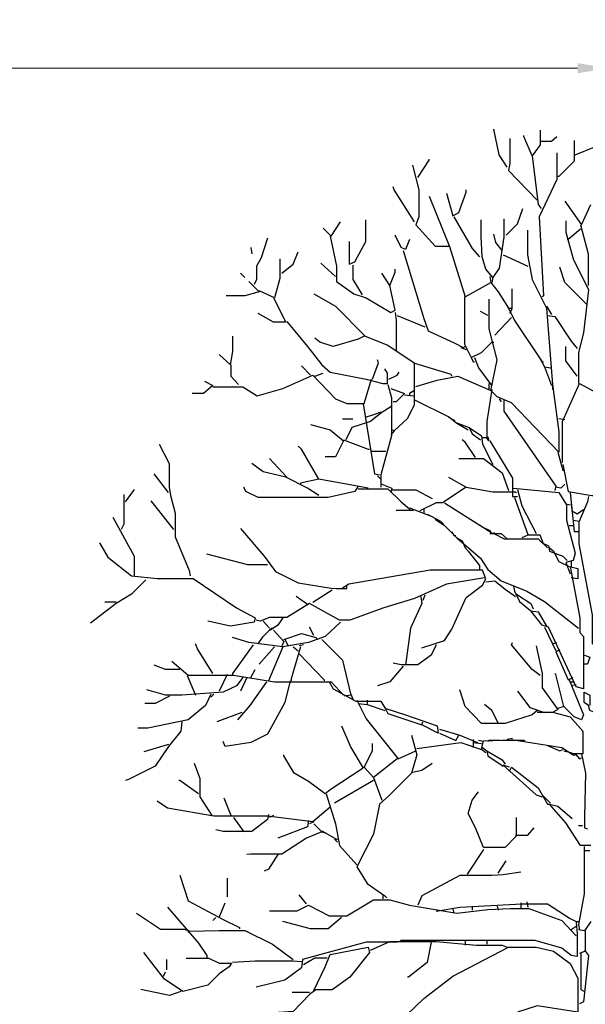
# Model space of a CAD drawing. Header units: metres. Extents: x 173015 to 189682, y 346605 to 348504.
# Tile 157 of 212: x 188912.65 to 188917.27, y 348436.28 to 348444.33. Entities that reach past the tile are written whole.
import ezdxf

# ---------------------------------------------------------------- set-up
doc = ezdxf.new("R2010")
doc.units = ezdxf.units.M
doc.header["$PDMODE"] = 35
doc.header["$PDSIZE"] = 0.075
doc.layers.add('B-ME-GR-BOOM-SD', color=252, linetype='Continuous', lineweight=25)
doc.layers.add('X-XX-AL-DETAIL1-M-B', color=252, linetype='Continuous', lineweight=18)
doc.styles.add('NLCS-ISO-M100-T25', font='NLCS-ISO.ttf', dxfattribs={"height": 0.25})
doc.dimstyles.new('NLCS-M100-T25-PIJL_L3_H2', dxfattribs={"dimscale": 0.1, "dimtxt": 2.5, "dimasz": 2.5, "dimexe": 2, "dimexo": 2, "dimgap": 0.7, "dimtad": 1, "dimdec": 3, "dimzin": 0, "dimdsep": 46, "dimtxsty": 'NLCS-ISO-M100-T25', "dimcen": 0, "dimdle": 2, "dimclrd": 256, "dimclre": 256, "dimclrt": 256, "dimazin": 0, "dimtfac": 1, "dimtdec": 3, "dimtofl": 0, "dimtmove": 0, "dimatfit": 3, "dimfxl": 2, "dimfxlon": 1, "dimtfillclr": 256, "dimtolj": 1, "dimtzin": 0, "dimlwd": -1, "dimlwe": -1, "dimarcsym": 0})

# ---------------------------------------------------------------- blocks, each defined once
blk = doc.blocks.new('*D46')
at = {"layer": 'Defpoints', "color": 0, "transparency": 16777216}
for p in [(188898.0873, 348443.9336), (188898.0873, 348433.3765), (188917.4566, 348425.9259)]:
    blk.add_point(p, dxfattribs=at)
at = {"layer": 'X-XX-AL-DETAIL1-M-B', "transparency": 16777216}
for p, q in [((188898.0873, 348443.7336), (188898.0873, 348444.1336)), ((188917.4566, 348443.7336), (188917.4566, 348444.1336)), ((188917.2066, 348443.9336), (188898.3373, 348443.9336))]:
    blk.add_line(p, q, dxfattribs=at)
for points in [[(188898.3373, 348443.9753), (188898.3373, 348443.8919), (188898.0873, 348443.9336)], [(188917.2066, 348443.9753), (188917.2066, 348443.8919), (188917.4566, 348443.9336)]]:
    blk.add_solid(points, dxfattribs=at)
at = {"layer": 'X-XX-AL-DETAIL1-M-B', "transparency": 16777216, "insert": (188907.029, 348444.1661), "char_height": 0.25, "attachment_point": 5, "style": 'NLCS-ISO-M100-T25'}
blk.add_mtext('\\A1;Ruigte', dxfattribs=at)
blk = doc.blocks.new('SGR-BOOM_S02_D_ZIJ-D')
at = {"flags": 128}
for points in [[(-0.7651, 11.1487), (-0.8324, 11.2495), (-0.8744, 11.4597)], [(-0.4961, 11.4513), (-0.4961, 11.3336), (-0.5633, 11.2411), (-0.6306, 11.4009), (-0.6306, 11.4093)], [(-0.7441, 11.3841), (-0.7441, 11.1823), (-0.7567, 11.1234), (-0.5213, 10.8796)], [(-0.4877, 11.3631), (-0.4036, 11.3631), (-0.3615, 11.4009)], [(-0.2186, 11.3673), (-0.2186, 11.1991), (-0.3447, 11.073), (-0.3531, 11.073)], [(-0.3615, 11.2664), (-0.3615, 11.0478), (-0.5045, 10.7451), (-0.4708, 10.0977), (-0.4792, 10.0893)], [(-0.2102, 11.2495), (-0.0504, 11.3168)], [(-1.4966, 11.0646), (-1.4041, 11.2075), (-1.4041, 11.2159)], [(-0.5633, 11.2411), (-0.5129, 10.846), (-0.4877, 10.8123)], [(-1.5386, 11.1655), (-1.4882, 10.9637), (-1.4882, 10.7451), (-1.5134, 10.6778), (-1.3537, 10.5055), (-1.2359, 10.5055)], [(-1.5218, 10.703), (-1.69, 10.9637), (-1.6984, 10.9889)], [(-1.2612, 10.9385), (-1.2107, 10.7535), (-1.1603, 10.7787), (-1.1014, 10.9469), (-1.1014, 10.9637)], [(-1.4041, 10.9132), (-1.2359, 10.5013), (-1.1098, 10.0893), (-0.8996, 10.207), (-0.8408, 10.1313), (-0.7567, 9.9968), (-0.7315, 9.9968)], [(-0.2943, 10.8712), (-0.1597, 10.6778), (-0.0841, 10.846)], [(-0.7735, 10.5937), (-0.681, 10.6862), (-0.639, 10.8123)], [(-2.2701, 10.6526), (-2.2028, 10.5853), (-2.1272, 10.703)], [(-2.0557, 10.5433), (-2.0557, 10.3583), (-2.0095, 10.3751), (-1.9212, 10.5433), (-1.9212, 10.7199)], [(-1.2023, 10.7451), (-1.051, 10.4844), (-0.9921, 10.4172)], [(-0.7945, 10.7283), (-0.7945, 10.5769), (-0.8324, 10.3247), (-0.8828, 10.249), (-0.9417, 10.3163), (-0.9711, 10.4172), (-0.9774, 10.5853), (-0.9774, 10.7199)], [(-0.2859, 10.7115), (-0.2859, 10.619), (-0.227, 10.4004), (-0.1009, 10.1481), (-0.1429, 9.795), (-0.185, 9.6353), (-0.185, 9.383)], [(-0.6011, 10.6358), (-0.6011, 10.434), (-0.5633, 10.2322), (-0.4456, 9.9968), (-0.3952, 9.3746), (-0.3447, 8.9879), (-0.3447, 8.8197), (-0.7315, 9.2233), (-0.8492, 9.2737), (-0.8996, 9.3242), (-0.8492, 9.5764), (-0.9122, 9.8286), (-0.9143, 9.9379), (-0.9143, 10.0725)], [(-0.1681, 10.6442), (-0.269, 10.5601), (-0.2774, 10.5601)], [(-0.1681, 10.6778), (-0.1051, 10.4424), (-0.1051, 10.1818)], [(-2.7241, 10.5685), (-2.7746, 10.4088), (-2.8124, 10.3415), (-2.8124, 10.2322), (-2.8334, 10.1902)], [(-2.2112, 10.5853), (-2.1608, 10.3415), (-2.1608, 10.2154), (-2.0179, 10.1145), (-1.917, 10.0809), (-1.7152, 9.9632), (-1.6815, 9.98), (-1.7236, 10.1818), (-1.6815, 10.2911), (-1.6815, 10.3163)], [(-1.5638, 10.5601), (-1.5975, 10.476), (-1.6311, 10.4929), (-1.6815, 10.5937)], [(-0.8071, 10.4676), (-0.8576, 10.5349), (-0.8744, 10.6022)], [(-2.8586, 10.4929), (-2.8502, 10.4424)], [(-1.6143, 10.4676), (-1.4461, 9.9127), (-1.4125, 9.8118), (-1.1939, 9.7109), (-1.1266, 9.6773), (-1.1098, 9.6857)], [(-2.6232, 10.4004), (-2.6232, 10.2406), (-2.6652, 10.0809), (-2.7914, 10.1397)], [(-2.6064, 10.2827), (-2.5139, 10.3583), (-2.4719, 10.4592)], [(-0.7987, 10.434), (-0.597, 10.3415)], [(-2.1692, 10.2574), (-2.2869, 10.3667)], [(-2.0263, 10.3499), (-2.0263, 10.2322), (-1.9506, 10.1061)], [(-0.1177, 10.0304), (-0.2943, 10.207), (-0.3363, 10.3331)], [(-2.9427, 10.2827), (-2.9091, 10.249)], [(-1.7236, 10.1818), (-1.7908, 10.2827)], [(-0.908, 10.2574), (-0.8996, 10.207)], [(-0.8828, 10.249), (-0.8912, 10.207)], [(-2.8755, 10.2154), (-2.7914, 10.1313), (-2.9091, 10.0977), (-3.0604, 10.0977)], [(-0.7273, 10.1565), (-0.7273, 9.9884), (-0.7483, 9.9548)], [(-2.6737, 10.0809), (-2.5728, 9.8833), (-2.6737, 9.8833), (-2.7998, 9.9548)], [(-2.3458, 10.1145), (-2.1692, 10.0136), (-1.9254, 9.7698), (-1.7404, 9.6941), (-1.526, 9.5512), (-1.526, 9.2065), (-1.5807, 9.0972), (-1.69, 8.9963), (-1.7068, 9.0047)], [(-1.114, 10.0893), (-1.114, 9.7025), (-1.0594, 9.5932), (-0.9753, 9.6353), (-0.8912, 9.7193), (-0.8744, 9.7193)], [(-0.7567, 9.9968), (-0.7062, 9.8959), (-0.4792, 9.5596), (-0.4708, 9.5596)], [(-0.4456, 10.0136), (-0.4036, 9.9463)], [(-1.6815, 9.9632), (-1.6731, 9.8959), (-1.6731, 9.6521)], [(-1.6647, 9.9379), (-1.4377, 9.8455)], [(-0.9248, 9.9379), (-0.9837, 9.9716)], [(-0.7315, 9.9211), (-0.866, 9.7782)], [(-0.4372, 9.9379), (-0.3783, 9.9295), (-0.2438, 9.7277), (-0.1934, 9.6689)], [(-2.5643, 9.8875), (-2.3962, 9.6857), (-2.2785, 9.5344), (-2.2112, 9.4755), (-1.917, 9.4167), (-1.7824, 9.383), (-1.7446, 9.383), (-1.7446, 9.4671), (-1.7656, 9.5007)], [(-3.1193, 9.6184), (-3.0268, 9.5344), (-3.0058, 9.6437), (-3.0058, 9.7698)], [(-1.9338, 9.7698), (-1.9842, 9.7446), (-2.186, 9.6857), (-2.2953, 9.7193), (-2.3373, 9.753)], [(-1.1434, 9.6773), (-1.1014, 9.6605)], [(-0.1934, 9.4419), (-0.2859, 9.568), (-0.2859, 9.6857)], [(-1.8665, 9.4167), (-1.8161, 9.5512), (-1.8245, 9.5764)], [(-1.0594, 9.5932), (-1.0426, 9.5596), (-1.0341, 9.5596)], [(-1.0341, 9.5932), (-1.0005, 9.5091), (-0.8996, 9.3746), (-0.8912, 9.3746)], [(-0.4961, 9.5848), (-0.4624, 9.5176), (-0.4036, 9.3662)], [(-3.0226, 9.5344), (-3.0226, 9.4419), (-2.9595, 9.3746)], [(-2.371, 9.4503), (-2.4467, 9.526)], [(-1.5302, 9.5512), (-1.2275, 9.4587), (-1.2191, 9.4419)], [(-0.4624, 9.5176), (-0.412, 9.5091)], [(-3.1697, 9.3536), (-2.9259, 9.3536), (-2.8082, 9.2821), (-2.598, 9.341), (-2.3542, 9.4503), (-2.1692, 9.2569), (-2.0767, 9.2191), (-1.9338, 9.2191), (-1.8749, 9.4167)], [(-2.3373, 9.4419), (-2.2701, 9.4671)], [(-1.732, 9.4167), (-1.6647, 9.4503), (-1.6479, 9.4755)], [(-1.5134, 9.3578), (-1.3368, 9.4083), (-1.1687, 9.4419), (-0.8996, 9.3242)], [(-3.237, 9.3998), (-3.1697, 9.3662), (-3.2454, 9.299), (-3.3379, 9.299)], [(-1.7404, 9.3746), (-1.711, 9.2653), (-1.711, 8.9542), (-1.7992, 8.6347), (-1.7992, 8.5338)], [(-1.7152, 9.341), (-1.6059, 9.299), (-1.6731, 9.2317), (-1.6984, 9.2317)], [(-0.9164, 9.383), (-0.9164, 9.3326)], [(-0.3952, 9.3746), (-0.3952, 9.3326)], [(-0.3153, 8.7356), (-0.3153, 9.0719), (-0.1766, 9.383), (0.3027, 9.1224), (0.3195, 9.0804)], [(-1.6059, 9.2905), (-1.5302, 9.2821)], [(-1.5218, 9.3242), (-1.5638, 9.299), (-1.5638, 9.2905)], [(-0.8912, 9.3326), (-0.9333, 9.0719), (-0.9333, 8.9374), (-0.9753, 8.9374)], [(-0.8324, 9.2569), (-0.8156, 9.2317)], [(-1.7068, 9.1981), (-1.7992, 9.1392), (-1.8833, 9.0719), (-2.0347, 9.0215), (-2.0851, 8.9206)], [(-1.9422, 9.2149), (-1.8497, 8.6431), (-1.8077, 8.6347)], [(-1.5218, 9.2485), (-1.2359, 9.1056), (-1.1855, 9.0635), (-1.0762, 9.0215), (-1.051, 8.971), (-0.9837, 8.9206)], [(-0.7945, 9.2485), (-0.7945, 9.156), (-0.3699, 8.5423), (-0.3783, 8.5086)], [(-2.1103, 9.093), (-2.0263, 9.093)], [(-1.7992, 9.1476), (-1.8665, 9.1224), (-1.917, 9.1056)], [(-1.2443, 9.1056), (-1.1939, 9.0804)], [(-0.3447, 9.0972), (-0.2943, 9.0888)], [(-2.371, 9.0467), (-2.2112, 9.0047), (-2.1019, 8.9122), (-2.1692, 8.7819), (-2.2533, 8.7819)], [(-1.1855, 9.0635), (-1.1434, 9.0383), (-1.0846, 9.0047)], [(-1.0762, 9.0215), (-0.9753, 8.9542), (-0.9669, 8.887), (-0.8828, 8.7188)], [(-1.69, 8.9963), (-1.7152, 8.9626)], [(-0.9248, 8.9458), (-0.9164, 8.9122), (-0.9333, 8.9374)], [(-3.6069, 8.887), (-3.527, 8.7272), (-3.527, 8.5338), (-3.5144, 8.4666), (-3.4766, 8.3237), (-3.4766, 8.1303), (-3.3631, 7.8528), (-3.3547, 7.8108)], [(-2.3037, 8.6011), (-2.4467, 8.8449), (-2.4719, 8.8702)], [(-2.1019, 8.9206), (-1.9001, 8.8449), (-1.8917, 8.8449)], [(-1.0257, 8.7777), (-1.1098, 8.9038), (-1.135, 8.9206)], [(-0.908, 8.9122), (-0.7231, 8.6095), (-0.7231, 8.4582), (-0.681, 8.4582)], [(-1.8833, 8.8281), (-1.7572, 8.8281)], [(-0.3531, 8.8197), (-0.3195, 8.702), (-0.3111, 8.6684)], [(-2.3037, 8.4666), (-2.3962, 8.5254), (-2.5728, 8.6179), (-2.7577, 8.66), (-2.8502, 8.7272)], [(-2.5643, 8.6179), (-2.7073, 8.7693)], [(-1.1603, 8.7693), (-0.9585, 8.7693), (-0.8071, 8.6516), (-0.7567, 8.5086)], [(-0.3111, 8.7188), (-0.269, 8.5002), (-0.0757, 8.4666), (-0.0673, 8.4666)], [(-3.5312, 8.4918), (-3.649, 8.6431)], [(-1.8245, 8.6263), (-1.7992, 8.6011)], [(-1.2443, 8.6179), (-1.1014, 8.5338), (-1.2948, 8.4077), (-1.3452, 8.4077), (-1.4798, 8.3405)], [(-1.9842, 8.5423), (-2.0095, 8.5002), (-2.2281, 8.4498), (-2.7998, 8.4498), (-2.9007, 8.5002), (-2.9175, 8.5338)], [(-1.9001, 8.5254), (-2.3037, 8.6011), (-2.4551, 8.5675), (-2.4551, 8.5591)], [(-1.7908, 8.5591), (-1.7068, 8.5254), (-1.7152, 8.4918)], [(-1.1014, 8.5338), (-0.8828, 8.496), (-0.6978, 8.496), (-0.6894, 8.4918)], [(-0.2943, 8.5591), (-0.3279, 8.5254), (-0.3699, 8.5338)], [(-3.897, 8.475), (-3.897, 8.2312), (-3.918, 8.1891)], [(-3.8844, 8.4161), (-3.8087, 8.517)], [(-1.9842, 8.5212), (-1.7404, 8.5212), (-1.6311, 8.4161), (-1.5638, 8.3573), (-1.5638, 8.3405)], [(-1.7068, 8.5128), (-1.5134, 8.5128), (-1.3789, 8.4414)], [(-0.7147, 8.5254), (-0.3447, 8.4918), (-0.2817, 8.3909), (-0.2817, 8.2648), (-0.2102, 7.9958), (-0.227, 7.9369), (-0.2859, 7.9201), (-0.2522, 7.8276)], [(-0.7062, 8.4498), (-0.597, 8.1471)], [(-0.681, 8.517), (-0.6474, 8.3825), (-0.5297, 8.1555)], [(-0.2522, 8.4918), (-0.2186, 8.1723), (-0.185, 8.1723)], [(-0.1009, 8.4582), (-0.1093, 8.4161), (-0.1808, 8.248), (-0.1808, 8.0714), (-0.0715, 7.4913), (-0.0715, 7.2559), (0, 7.2727), (0.1681, 7.445), (0.2606, 7.445), (0.227, 7.1718), (0.0925, 6.8439), (0.0336, 6.9112), (0.0252, 6.9616)], [(-3.4892, 8.1891), (-3.6742, 8.4245)], [(-1.278, 8.4077), (-0.9585, 8.2059), (-0.908, 8.1807), (-0.8996, 8.1723)], [(-0.2859, 8.3993), (-0.2522, 8.3909)], [(-0.2438, 8.3993), (-0.2354, 8.3237)], [(-3.9853, 8.29), (-3.8129, 7.9705), (-3.8129, 7.8108)], [(-1.5302, 8.3447), (-1.6731, 8.3447)], [(-1.5638, 8.3657), (-1.3873, 8.2984), (-1.3116, 8.2564), (-1.2864, 8.2312)], [(-1.4461, 8.3573), (-1.4461, 8.3237)], [(-1.4209, 8.3152), (-1.3873, 8.2984)], [(-0.1429, 8.3489), (-0.1934, 8.3152), (-0.227, 8.3321)], [(-1.3537, 8.2732), (-1.278, 8.2228), (-1.1771, 8.1219), (-0.9837, 7.9537), (-0.9248, 7.8612), (-0.8156, 7.7687), (-0.6054, 7.6847), (-0.4624, 7.6006), (-0.185, 7.382)], [(-0.2606, 8.2228), (-0.227, 8.2228)], [(-0.227, 8.2648), (-0.1766, 8.2564)], [(-2.9427, 8.1975), (-2.7493, 7.9705), (-2.6568, 7.8444), (-2.4719, 7.7519), (-2.2028, 7.7099), (-2.1608, 7.7057), (-2.0767, 7.7057), (-2.0767, 7.7351)], [(-1.2191, 8.1723), (-1.2023, 8.1387), (-1.1855, 8.1387)], [(-0.9585, 8.2059), (-0.8828, 8.1555), (-0.866, 8.1639)], [(-0.908, 8.1555), (-0.8156, 8.1555), (-0.7651, 8.1135)], [(-0.8744, 8.1555), (-0.7903, 8.1135), (-0.5129, 8.1135), (-0.4792, 8.0798), (-0.4288, 8.0546), (-0.4204, 8.0126), (-0.3111, 7.9705), (-0.2774, 7.9369)], [(-0.4372, 8.0378), (-0.4708, 8.0714), (-0.4961, 8.1429), (-0.597, 8.1429), (-0.6474, 8.1219)], [(-4.0946, 8.0798), (-4.0273, 7.9621), (-3.8339, 7.8108), (-3.6237, 7.7898), (-3.3295, 7.7898), (-2.9763, 7.5501), (-2.825, 7.4661), (-2.8334, 7.4324), (-3.0268, 7.3988), (-3.2118, 7.4408)], [(-1.1771, 8.1219), (-1.135, 8.0966), (-1.1098, 8.0378), (-1.0846, 8.0126), (-0.9921, 7.8949), (-0.9921, 7.8528)], [(-0.4288, 8.0462), (-0.3868, 8.0126), (-0.3447, 7.9285), (-0.2606, 7.8865), (-0.1892, 7.8696), (-0.1892, 7.7856), (-0.2438, 7.794)], [(-2.7241, 7.8991), (-2.8839, 7.8991), (-3.2202, 7.9873)], [(-0.2522, 7.8865), (-0.1724, 7.4661), (-0.1724, 7.3484), (-0.1429, 7.3147), (-0.1429, 6.8859), (-0.2018, 6.9027), (-0.4288, 7.3904), (-0.4792, 7.4072), (-0.5717, 7.5249)], [(-0.2438, 7.9285), (-0.2438, 7.8865)], [(-1.4629, 7.2222), (-1.278, 7.2811), (-1.2191, 7.3736), (-1.1014, 7.6342), (-0.9669, 7.7351), (-0.9417, 7.7856), (-0.9669, 7.857), (-1.3957, 7.857), (-2.0599, 7.7435), (-2.1103, 7.7099)], [(-3.7162, 7.7772), (-3.8339, 7.6594), (-3.96, 7.5838), (-4.1702, 7.424)], [(-0.9501, 7.794), (-1.2612, 7.7435), (-1.5218, 7.6258), (-1.774, 7.5501), (-2.0515, 7.4493), (-2.1356, 7.4493), (-2.3794, 7.5838), (-2.5643, 7.4703), (-2.7073, 7.4703), (-2.783, 7.4408), (-2.8166, 7.4493)], [(-0.9417, 7.7603), (-0.866, 7.7687), (-0.7819, 7.7015), (-0.6978, 7.6426)], [(-0.7147, 7.7267), (-0.7062, 7.6847), (-0.6642, 7.6006), (-0.5717, 7.5249), (-0.5129, 7.5165), (-0.4456, 7.3988)], [(-2.1944, 7.6931), (-2.3542, 7.5922)], [(-1.4377, 7.651), (-1.4545, 7.609)], [(-0.6894, 7.6594), (-0.5717, 7.5838), (-0.5549, 7.5417)], [(-3.96, 7.5964), (-4.0525, 7.5964)], [(-2.3962, 7.5754), (-2.4887, 7.6426)], [(-1.4714, 7.6426), (-1.4629, 7.5838), (-1.5554, 7.382), (-1.5975, 7.0793)], [(-2.1272, 7.4324), (-2.2533, 7.3147), (-2.3878, 7.2643), (-2.598, 7.2307), (-2.8755, 7.2643), (-3.01, 7.3063)], [(-2.7577, 7.4408), (-2.7073, 7.382)], [(-2.598, 7.4661), (-2.64, 7.4072), (-2.6989, 7.3652), (-2.7073, 7.3736)], [(-2.7998, 7.2559), (-2.7577, 7.3147), (-2.6905, 7.382), (-2.6737, 7.382)], [(-2.6737, 7.3652), (-2.5896, 7.2727), (-2.6064, 7.2391)], [(-2.5896, 7.2895), (-2.4467, 7.34), (-2.3289, 7.3063), (-2.3121, 7.2895)], [(-2.3458, 7.3231), (-2.3794, 7.3904)], [(-0.4624, 7.3904), (-0.3952, 7.2559), (-0.3615, 7.2643)], [(-3.1697, 7.012), (-3.2958, 7.2138), (-3.3126, 7.2559)], [(-2.8418, 7.2475), (-3.01, 7.012), (-3.01, 7.0036)], [(-2.5812, 7.2895), (-2.5559, 7.2391)], [(-2.4298, 7.2475), (-2.4635, 7.2391)], [(-2.2785, 7.2895), (-2.1103, 7.1214), (-2.0431, 6.8355), (-2.0935, 6.8271)], [(-1.3452, 7.2475), (-1.3873, 7.1634), (-1.4966, 7.0835), (-1.6311, 7.0835), (-1.6984, 7.0961)], [(-0.4961, 6.9952), (-0.5633, 7.0457), (-0.7315, 7.2475), (-0.7231, 7.2643)], [(-0.3952, 7.2559), (-0.3699, 7.197)], [(-2.6652, 7.2307), (-2.7914, 7.0877)], [(-2.598, 7.2307), (-2.7157, 6.9532)], [(-2.4551, 7.2307), (-2.5307, 6.97), (-2.5307, 6.9532)], [(-2.5139, 7.2307), (-2.4719, 7.197)], [(-2.4635, 7.1718), (-2.2617, 6.9616), (-2.2617, 6.9532)], [(-0.5297, 7.2391), (-0.4792, 7.012), (-0.4792, 6.8943), (-0.3531, 6.7178), (-0.3952, 6.6926)], [(-0.3363, 7.2054), (-0.3699, 7.1886), (-0.269, 6.9616), (-0.227, 6.9784)], [(-0.1345, 7.1634), (-0.0925, 7.1466), (-0.1093, 7.0877), (-0.1429, 7.0877)], [(-3.506, 7.1129), (-3.3715, 6.9994), (-3.0016, 6.9994), (-2.6652, 6.9448), (-2.2028, 6.9448), (-2.1019, 6.8355)], [(-3.4388, 7.0457), (-3.5565, 7.0457), (-3.649, 7.0793)], [(-3.052, 7.0036), (-3.1193, 6.8691)], [(-2.8586, 6.9784), (-2.825, 7.0457)], [(-1.6143, 7.0709), (-1.7236, 6.9448), (-1.8245, 6.9112)], [(-0.2606, 6.9616), (-0.1429, 6.6757), (-0.1597, 6.6337), (-0.2186, 6.6589), (-0.3027, 6.743), (-0.3699, 7.0036), (-0.3783, 7.012)], [(-2.9259, 6.9784), (-2.9763, 6.9112), (-3.0856, 6.8607), (-3.4219, 6.8355), (-3.5565, 6.8355), (-3.7078, 6.8775)], [(-3.3799, 6.9952), (-3.3126, 6.8355)], [(-2.5391, 6.9532), (-2.5812, 6.7766), (-2.7241, 6.516), (-2.8586, 6.4487), (-3.0688, 6.4151), (-3.0856, 6.4571)], [(-2.7325, 6.9448), (-2.867, 6.7514), (-2.9679, 6.6337)], [(-2.8923, 6.9784), (-2.9427, 6.8691)], [(-2.2196, 6.9448), (-2.186, 6.8859), (-2.001, 6.785), (-1.7992, 6.785), (-1.7572, 6.7178), (-1.7404, 6.6841), (-1.4629, 6.5917), (-1.4545, 6.6169)], [(-0.2522, 6.9448), (-0.2186, 6.9448)], [(-0.2018, 6.9196), (-0.2438, 6.9112)], [(-3.1865, 6.8439), (-3.2286, 6.7514), (-3.3715, 6.6337), (-3.6994, 6.5664), (-3.7835, 6.5664)], [(-3.1613, 6.8439), (-3.1865, 6.8187)], [(-2.0431, 6.8439), (-2.0263, 6.8019)], [(-0.5213, 6.7094), (-0.5633, 6.6757), (-0.7819, 6.6043), (-0.9753, 6.6043), (-1.1098, 6.743), (-1.1519, 6.8775)], [(-0.681, 6.8691), (-0.5801, 6.7346), (-0.4624, 6.6926)], [(-0.0504, 6.6926), (-0.0925, 6.7094), (-0.1009, 6.7514), (-0.1387, 6.7766), (-0.1387, 6.8607), (-0.0925, 6.8355), (-0.0925, 6.7514)], [(-3.5228, 6.8271), (-3.6406, 6.7682), (-3.7246, 6.7682)], [(-1.9926, 6.7934), (-1.917, 6.6421), (-1.6563, 6.3142), (-1.5134, 6.3815)], [(-1.9842, 6.7682), (-1.9086, 6.7598), (-1.7656, 6.7094)], [(-1.9086, 6.7934), (-1.9086, 6.7598)], [(-0.8408, 6.6085), (-0.8912, 6.7094), (-0.9501, 6.7598)], [(-2.9343, 6.6926), (-3.1361, 6.6169)], [(-1.7572, 6.7262), (-1.5975, 6.6757), (-1.3368, 6.5833), (-1.3284, 6.5244), (-1.4629, 6.5917)], [(-0.5213, 6.6968), (-0.3952, 6.6968), (-0.2522, 6.6589), (-0.1471, 6.5412), (-0.1471, 6.3562), (-0.2438, 6.3562)], [(-0.3027, 6.743), (-0.3531, 6.7262)], [(-3.4219, 6.6169), (-3.4303, 6.5412), (-3.5312, 6.4151), (-3.6406, 6.2554), (-3.8591, 6.1461), (-3.8844, 6.1376)], [(-2.1188, 6.5833), (-2.0431, 6.4067), (-1.9422, 6.2385), (-2.2112, 6.062), (-2.2533, 6.0283), (-2.3878, 6.1292), (-2.5055, 6.1965), (-2.5896, 6.3394), (-2.5896, 6.3478)], [(-1.32, 6.558), (-1.1519, 6.5076), (-1.0089, 6.4487)], [(-1.32, 6.5244), (-1.1855, 6.4655), (-1.1603, 6.5076)], [(-1.547, 6.5076), (-1.505, 6.3478), (-1.547, 6.1965), (-1.732, 6.0115), (-1.8077, 5.9443), (-1.8581, 5.7004), (-1.9926, 5.4314), (-1.9086, 5.2969), (-1.7656, 5.196), (-1.7488, 5.1792)], [(-1.6647, 6.3142), (-1.8581, 6.1629), (-1.9338, 6.2469), (-1.8665, 6.3815), (-1.8665, 6.4403)], [(-1.505, 6.3983), (-1.1434, 6.4487), (-0.9753, 6.3899)], [(-1.0426, 6.474), (-1.0426, 6.4067)], [(-1.0426, 6.4487), (-0.9753, 6.4403)], [(-0.9585, 6.4571), (-1.0005, 6.4655)], [(-0.9417, 6.3647), (-0.9753, 6.3899), (-0.9585, 6.4613), (-0.8071, 6.4676), (-0.6306, 6.4676), (-0.6222, 6.4655)], [(-0.824, 6.4655), (-0.9164, 6.4655), (-0.9248, 6.4571)], [(-0.7231, 6.4824), (-0.7651, 6.474)], [(-0.7315, 6.474), (-0.3195, 6.4067), (-0.227, 6.3478), (-0.2102, 6.3478)], [(-3.5312, 6.4319), (-3.733, 6.3731)], [(-0.9669, 6.4067), (-0.9333, 6.3815), (-0.9248, 6.3394), (-0.7987, 6.2554)], [(-0.9333, 6.3815), (-0.8071, 6.3058), (-0.7819, 6.2722)], [(-0.4372, 6.4235), (-0.3363, 6.3815), (-0.3111, 6.3899)], [(-0.3027, 6.3815), (-0.2354, 6.3647)], [(-3.321, 6.2806), (-3.2748, 6.1545), (-3.2748, 6.0031), (-3.1781, 5.8518)], [(-1.5386, 6.2049), (-1.4629, 6.2217), (-1.3789, 6.2806)], [(-0.2102, 6.3562), (-0.1766, 6.3142), (-0.1597, 6.3226)], [(-0.1597, 6.3562), (-0.1261, 6.1965), (-0.1345, 5.8434), (-0.1345, 5.7509), (-0.1093, 5.7425)], [(-0.7483, 6.2469), (-0.7987, 6.2638), (-0.5297, 6.0199), (-0.4792, 6.0031)], [(-0.7483, 6.2133), (-0.7315, 6.2469), (-0.5129, 6.0788), (-0.4372, 5.9443), (-0.4204, 5.9443)], [(-3.2874, 6.0283), (-3.4388, 6.1376), (-3.4472, 6.1376)], [(-1.8581, 6.1376), (-2.1776, 5.9527)], [(-1.8581, 6.1629), (-1.7908, 5.9779)], [(-0.6936, 5.835), (-0.6936, 5.6836), (-0.7819, 5.5911), (-0.9585, 5.5911), (-1.0257, 5.7509), (-1.0846, 5.8686), (-1.051, 5.9779), (-1.0005, 6.0452)], [(-2.2112, 5.919), (-2.3542, 5.8013), (-2.7241, 5.8476), (-3.1613, 5.8476), (-3.5397, 5.9106), (-3.6237, 5.9695)], [(-3.0184, 5.8434), (-3.0772, 5.9947)], [(-2.2449, 6.0283), (-2.1692, 5.7845), (-2.1356, 5.608), (-1.9926, 5.4482)], [(-0.4792, 6.0199), (-0.412, 5.9527)], [(-0.0841, 5.608), (-0.1681, 5.608), (-0.2859, 5.7929), (-0.4204, 5.9443), (-0.3531, 5.9275), (-0.2354, 5.8266)], [(-2.7157, 5.8602), (-2.7241, 5.8182), (-2.8502, 5.7215), (-3.0856, 5.7215), (-3.1445, 5.7341)], [(-3.0016, 5.835), (-2.9175, 5.7173)], [(-2.6737, 5.8518), (-2.7073, 5.835)], [(-2.3878, 5.8097), (-2.3962, 5.7593), (-2.64, 5.6668)], [(-2.3458, 5.8013), (-2.3794, 5.7845)], [(-2.3458, 5.7845), (-2.2785, 5.7173), (-2.4046, 5.6668), (-2.6064, 5.5365), (-2.8586, 5.5365), (-2.8923, 5.5323)], [(-2.2785, 5.7257), (-2.1608, 5.6584), (-2.1524, 5.6584)], [(-2.2785, 5.7173), (-2.2449, 5.7088)], [(-0.6978, 5.692), (-0.597, 5.692), (-0.5465, 5.7509)], [(-0.1513, 5.7677), (-0.185, 5.7677)], [(-2.1776, 5.6584), (-2.1524, 5.6332)], [(-0.9585, 5.5743), (-1.093, 5.3725)], [(-0.1387, 5.5995), (-0.1387, 5.2128), (-0.185, 4.9606), (-0.1766, 4.9185)], [(-0.1345, 5.5659), (-0.0925, 5.5659)], [(-2.64, 5.5323), (-2.7157, 5.4146), (-2.7493, 5.3978)], [(-0.8408, 5.3809), (-0.7735, 5.4818)], [(-3.4388, 5.3641), (-3.3715, 5.1539), (-3.0856, 5.0026), (-2.9511, 4.9353), (-2.9511, 4.9269)], [(-3.052, 5.3389), (-3.052, 5.1876)], [(-0.6558, 5.3894), (-0.7987, 5.3683), (-0.8912, 5.362), (-1.1519, 5.362), (-1.4629, 5.196), (-1.4966, 5.1203)], [(-2.7073, 5.0741), (-2.4803, 5.0741), (-2.3878, 5.1203), (-2.2196, 5.032), (-2.0767, 5.032), (-1.8581, 5.1623), (-1.7236, 5.1623), (-1.5638, 5.1203), (-1.1771, 5.053), (-0.9248, 5.0825), (-0.7399, 5.093), (-0.5886, 5.093), (-0.3195, 4.9942), (-0.2018, 4.8681)], [(-2.4046, 5.1287), (-2.4635, 5.2044)], [(-1.7824, 5.2044), (-1.7824, 5.1708)], [(-3.5397, 5.1035), (-3.2874, 4.8092), (-3.2202, 4.7083), (-3.2202, 4.6915)], [(-3.1193, 5.0194), (-3.0688, 5.1371)], [(-1.3452, 5.0699), (-1.1519, 5.1035), (-0.6474, 5.1287), (-0.4372, 5.1287), (-0.2522, 5.011), (-0.2018, 4.9858), (-0.185, 4.9858)], [(-1.2107, 5.0867), (-1.2023, 5.053)], [(-1.051, 5.1119), (-1.051, 5.0783)], [(-0.8492, 5.1119), (-0.8408, 5.0783)], [(-0.6558, 5.1371), (-0.6558, 5.0951)], [(-0.6054, 5.1455), (-0.597, 5.1035)], [(-3.7919, 5.053), (-3.5985, 4.9227), (-3.4051, 4.9227), (-3.3631, 4.9101), (-3.3715, 4.8933)], [(-3.1445, 5.0194), (-3.1697, 4.9942)], [(-2.1188, 5.0194), (-2.2281, 4.9269), (-2.371, 4.9269), (-2.598, 4.9858)], [(-3.3631, 4.9059), (-3.1193, 4.9122), (-2.9091, 4.9122), (-2.6821, 4.8008), (-2.5139, 4.6747)], [(-0.2018, 4.9774), (-0.1934, 4.8849), (-0.1934, 4.6999), (-0.2438, 4.7083), (-0.3195, 4.7672), (-0.5381, 4.8302), (-1.6311, 4.8302), (-1.6395, 4.826)], [(-0.2018, 4.9437), (-0.2438, 4.9185)], [(-0.0841, 4.9858), (-0.1345, 4.9101), (-0.185, 4.9185)], [(-0.1303, 4.9101), (-0.1303, 4.742), (-0.1766, 4.7251)], [(-0.9333, 4.8344), (-0.9333, 4.8008)], [(-1.6647, 4.8176), (-1.917, 4.8176), (-2.4382, 4.6747), (-2.4467, 4.6074), (-2.5812, 4.5065), (-2.8166, 4.4477)], [(-2.3458, 4.4225), (-2.2533, 4.6158), (-2.2112, 4.7167), (-1.9001, 4.7756), (-1.8917, 4.7336), (-2.0515, 4.5318), (-2.1944, 4.4267), (-2.3289, 4.4267), (-2.3794, 4.3888), (-2.5139, 4.2501), (-2.6737, 4.2396), (-2.7914, 4.2396)], [(-1.8833, 4.7504), (-1.7236, 4.8218), (-1.3452, 4.8218), (-1.0173, 4.7924), (-0.8071, 4.7924), (-0.7651, 4.7756), (-0.7651, 4.7672)], [(-1.7992, 4.0189), (-1.4461, 4.3552), (-1.2107, 4.5402), (-0.7567, 4.7756), (-0.5297, 4.7756), (-0.3868, 4.742), (-0.2522, 4.6411), (-0.1892, 4.5234), (-0.1892, 4.2459), (-0.5213, 4.2964), (-0.681, 4.2459), (-0.681, 4.2375)], [(-1.3873, 4.8176), (-1.4209, 4.6495), (-1.5722, 4.5318), (-1.5807, 4.5318)], [(-1.1098, 4.826), (-1.1098, 4.7924)], [(-0.1345, 4.7504), (-0.1009, 4.7083), (-0.1429, 4.33), (-0.1766, 4.3132)], [(-3.3883, 4.6873), (-3.2033, 4.6873), (-3.1193, 4.6453), (-3.0184, 4.6453), (-3.0352, 4.6158), (-3.1193, 4.557), (-3.2118, 4.4645), (-3.4135, 4.4141), (-3.5649, 4.515), (-3.733, 4.7336)], [(-3.5481, 4.6747), (-3.5481, 4.5906)], [(-2.2365, 4.6873), (-2.3373, 4.6873), (-2.4298, 4.6327)], [(-0.164, 4.7251), (-0.164, 4.4309), (-0.1345, 4.4141)], [(-3.01, 4.6537), (-2.825, 4.6642), (-2.5139, 4.6642), (-2.4467, 4.6579)], [(-3.5733, 4.5402), (-3.5565, 4.5738)], [(-3.4303, 4.4141), (-3.5228, 4.3804), (-3.7583, 4.4309)], [(-2.3794, 4.4057), (-2.5223, 4.4057)]]:
    blk.add_lwpolyline(points, dxfattribs=at)

msp = doc.modelspace()

# ---------------------------------------------------------------- block references
at = {"layer": 'B-ME-GR-BOOM-SD'}
msp.add_blockref('SGR-BOOM_S02_D_ZIJ-D', (188917.3978, 348431.9752), dxfattribs=at)

# ---------------------------------------------------------------- dimensions: what is measured, and where the dimension line sits
at = {"layer": 'X-XX-AL-DETAIL1-M-B'}
dim = msp.add_linear_dim(base=(188898.0873, 348443.9336), p1=(188917.4566, 348425.9259), p2=(188898.0873, 348433.3765), text='Ruigte', dimstyle='NLCS-M100-T25-PIJL_L3_H2', dxfattribs=at)
dim.commit()
dim.dimension.update_dxf_attribs({"geometry": '*D46', "text_midpoint": (188907.029, 348443.9336), "dimtype": 160})

doc.saveas('drawing.dxf')
